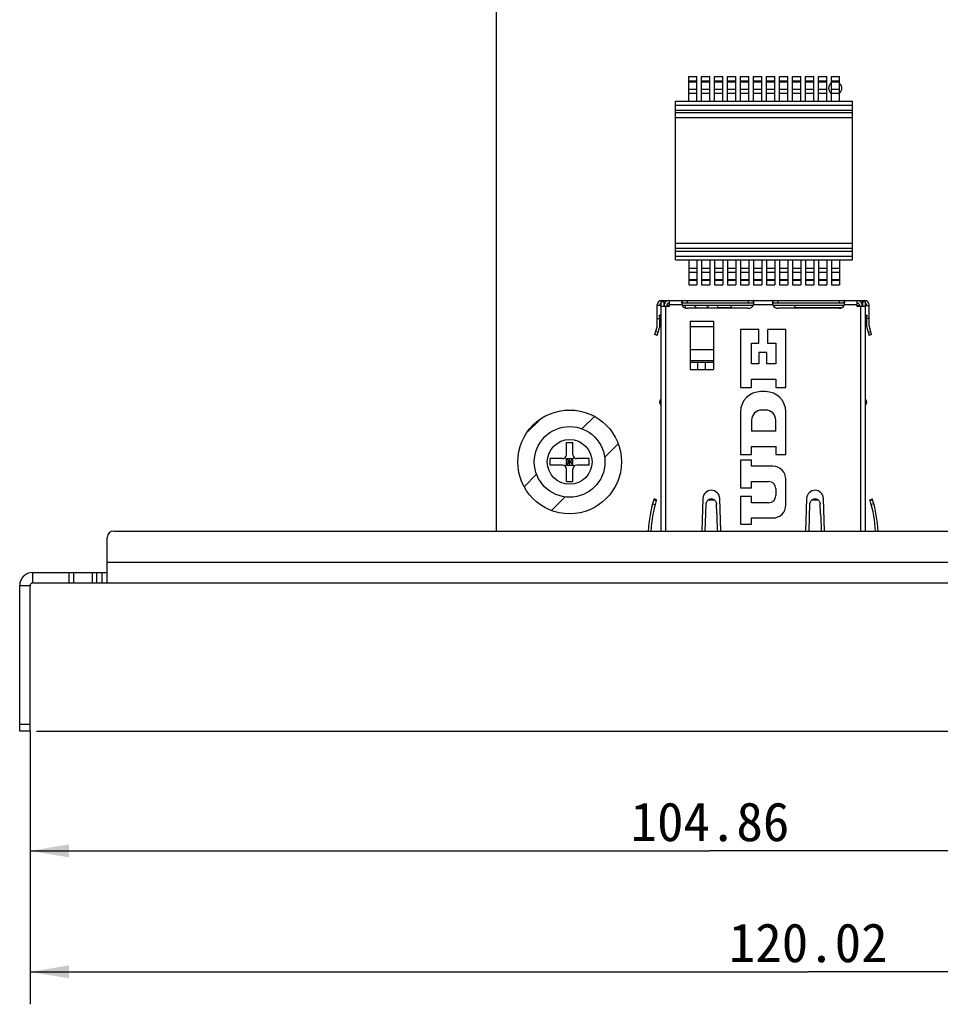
# Model space of a CAD drawing. Header units: millimetres. Extents: x 0 to 559, y 0 to 432.
# Tile 2 of 10: x 197 to 268, y 116 to 192. Entities that reach past the tile are written whole.
import ezdxf
from ezdxf.enums import TextEntityAlignment as Align

# ---------------------------------------------------------------- set-up
doc = ezdxf.new("R2010")
doc.units = ezdxf.units.MM
doc.header["$LTSCALE"] = 30.734
doc.layers.get('0').update_dxf_attribs({"linetype": 'CONTINUOUS'})
doc.layers.add('00_COMPONENTS', color=7, linetype='CONTINUOUS')
doc.layers.add('51__DRAFT_DIMS', color=7, linetype='CONTINUOUS')
doc.styles.get("Standard").update_dxf_attribs({"font": 'simfang.ttf'})
doc.dimstyles.new('DIMSTYLE_2', dxfattribs={"dimtxt": 3, "dimasz": 3, "dimexe": 2.5, "dimexo": 0.5, "dimgap": 0.75, "dimtad": 1, "dimdsep": 46, "dimtxsty": 'STANDARD', "dimblk": '_FILLED', "dimblk1": '_FILLED', "dimblk2": '_FILLED', "dimcen": 0.09, "dimclrt": 3, "dimazin": 2, "dimtp": 0.3, "dimtm": 0.3, "dimtfac": 1, "dimtofl": 0, "dimtmove": 0, "dimatfit": 3, "dimldrblk": '_FILLED', "dimfxl": 1, "dimtolj": 1, "dimarcsym": 0})
doc.dimstyles.new('DIMSTYLE_3', dxfattribs={"dimtxt": 3, "dimasz": 3, "dimexe": 2.5, "dimexo": 0.5, "dimgap": 0.75, "dimtad": 1, "dimdsep": 46, "dimtxsty": 'STANDARD', "dimblk": '_FILLED', "dimblk1": '_FILLED', "dimblk2": '_FILLED', "dimcen": 0.09, "dimclrt": 3, "dimazin": 2, "dimtp": 0.5, "dimtm": 0.5, "dimtfac": 1, "dimtofl": 0, "dimtmove": 0, "dimatfit": 3, "dimldrblk": '_FILLED', "dimfxl": 1, "dimtolj": 1, "dimarcsym": 0})

# ---------------------------------------------------------------- blocks, each defined once
blk = doc.blocks.new('_FILLED')
at = {"color": 0, "linetype": 'BYBLOCK'}
blk.add_solid([(0, 0), (-1, 0.167), (-1, -0.167)], dxfattribs=at)
blk = doc.blocks.new('*D3')
at = {"layer": '51__DRAFT_DIMS', "color": 4}
for p, q in [((289.635, 297.789), (344.751, 297.789)), ((342.251, 297.789), (342.251, 217.299)), ((342.251, 136.809), (342.251, 217.299)), ((198.025, 136.809), (344.751, 136.809))]:
    blk.add_line(p, q, dxfattribs=at)
at = {"layer": '51__DRAFT_DIMS', "color": 4, "xscale": 3, "yscale": 3, "zscale": 3}
for p, rotation in [((342.251, 297.789), 90), ((342.251, 136.809), 270)]:
    blk.add_blockref('_FILLED', p, dxfattribs=dict(at, rotation=rotation))
at = {"layer": '51__DRAFT_DIMS', "color": 3}
blk.add_text('160.98', height=3, rotation=90, dxfattribs=at).set_placement((341.501, 217.299), align=Align.CENTER)
blk = doc.blocks.new('*D4')
at = {"layer": '51__DRAFT_DIMS', "color": 4}
for p, q in [((302.385, 195.134), (302.385, 125.076)), ((197.525, 136.809), (197.525, 125.076)), ((197.525, 127.576), (249.955, 127.576)), ((302.385, 127.576), (249.955, 127.576))]:
    blk.add_line(p, q, dxfattribs=at)
at = {"layer": '51__DRAFT_DIMS', "color": 4, "xscale": 3, "yscale": 3, "zscale": 3, "rotation": 180}
blk.add_blockref('_FILLED', (197.525, 127.576), dxfattribs=at)
at = {"layer": '51__DRAFT_DIMS', "color": 4, "xscale": 3, "yscale": 3, "zscale": 3}
blk.add_blockref('_FILLED', (302.385, 127.576), dxfattribs=at)
at = {"layer": '51__DRAFT_DIMS', "color": 3}
blk.add_text('104.86', height=3, dxfattribs=at).set_placement((249.955, 128.326), align=Align.CENTER)
blk = doc.blocks.new('*D5')
at = {"layer": '51__DRAFT_DIMS', "color": 4}
for p, q in [((317.54, 148.096), (317.54, 115.747)), ((197.525, 136.809), (197.525, 115.747)), ((197.525, 118.247), (257.532, 118.247)), ((317.54, 118.247), (257.532, 118.247))]:
    blk.add_line(p, q, dxfattribs=at)
at = {"layer": '51__DRAFT_DIMS', "color": 4, "xscale": 3, "yscale": 3, "zscale": 3, "rotation": 180}
blk.add_blockref('_FILLED', (197.525, 118.247), dxfattribs=at)
at = {"layer": '51__DRAFT_DIMS', "color": 4, "xscale": 3, "yscale": 3, "zscale": 3}
blk.add_blockref('_FILLED', (317.54, 118.247), dxfattribs=at)
at = {"layer": '51__DRAFT_DIMS', "color": 3}
blk.add_text('120.02', height=3, dxfattribs=at).set_placement((257.532, 118.997), align=Align.CENTER)

msp = doc.modelspace()

# ---------------------------------------------------------------- linework, layer by layer
at = {"layer": '00_COMPONENTS', "color": 7}
for p, q in [((233.485, 152.239), (233.485, 297.289)), ((248.315, 187.282), (248.955, 187.282)), ((248.315, 185.377), (248.315, 187.282)), ((248.955, 185.377), (248.955, 187.282)), ((249.315, 187.282), (249.955, 187.282)), ((249.315, 185.377), (249.315, 187.282)), ((249.955, 185.377), (249.955, 187.282)), ((250.315, 187.282), (250.955, 187.282)), ((250.315, 185.377), (250.315, 187.282)), ((250.955, 185.377), (250.955, 187.282)), ((251.315, 187.282), (251.955, 187.282)), ((251.315, 185.377), (251.315, 187.282)), ((251.955, 185.377), (251.955, 187.282)), ((252.315, 187.282), (252.955, 187.282)), ((252.315, 185.377), (252.315, 187.282)), ((252.955, 185.377), (252.955, 187.282)), ((253.315, 187.282), (253.955, 187.282)), ((253.315, 185.377), (253.315, 187.282)), ((253.955, 185.377), (253.955, 187.282)), ((254.315, 187.282), (254.955, 187.282)), ((254.315, 185.377), (254.315, 187.282)), ((254.955, 185.377), (254.955, 187.282)), ((255.315, 187.282), (255.955, 187.282)), ((255.315, 185.377), (255.315, 187.282)), ((255.955, 185.377), (255.955, 187.282)), ((256.315, 187.282), (256.955, 187.282)), ((256.315, 185.377), (256.315, 187.282)), ((256.955, 185.377), (256.955, 187.282)), ((257.315, 187.282), (257.955, 187.282)), ((257.315, 185.377), (257.315, 187.282)), ((257.955, 185.377), (257.955, 187.282)), ((258.315, 187.282), (258.955, 187.282)), ((258.315, 185.377), (258.315, 187.282)), ((258.955, 185.377), (258.955, 187.282)), ((259.315, 187.282), (259.955, 187.282)), ((259.315, 185.377), (259.315, 187.282)), ((259.955, 185.377), (259.955, 187.282)), ((247.295, 185.377), (260.935, 185.377)), ((247.295, 173.137), (247.295, 185.377)), ((260.935, 173.137), (260.935, 185.377)), ((260.935, 184.496), (247.295, 184.496)), ((260.935, 174.019), (247.295, 174.019)), ((247.295, 173.137), (260.935, 173.137)), ((248.315, 173.137), (248.315, 171.232)), ((248.955, 173.137), (248.955, 171.232)), ((249.315, 173.137), (249.315, 171.232)), ((249.955, 173.137), (249.955, 171.232)), ((250.315, 173.137), (250.315, 171.232)), ((250.955, 173.137), (250.955, 171.232)), ((251.315, 173.137), (251.315, 171.232)), ((251.955, 173.137), (251.955, 171.232)), ((252.315, 173.137), (252.315, 171.232)), ((252.955, 173.137), (252.955, 171.232)), ((253.315, 173.137), (253.315, 171.232)), ((253.955, 173.137), (253.955, 171.232)), ((254.315, 173.137), (254.315, 171.232)), ((254.955, 173.137), (254.955, 171.232)), ((255.315, 173.137), (255.315, 171.232)), ((255.955, 173.137), (255.955, 171.232)), ((256.315, 173.137), (256.315, 171.232)), ((256.955, 173.137), (256.955, 171.232)), ((257.315, 173.137), (257.315, 171.232)), ((257.955, 173.137), (257.955, 171.232)), ((258.315, 173.137), (258.315, 171.232)), ((258.955, 173.137), (258.955, 171.232)), ((259.315, 173.137), (259.315, 171.232)), ((259.955, 173.137), (259.955, 171.232)), ((248.315, 171.232), (248.955, 171.232)), ((249.315, 171.232), (249.955, 171.232)), ((250.315, 171.232), (250.955, 171.232)), ((251.315, 171.232), (251.955, 171.232)), ((252.315, 171.232), (252.955, 171.232)), ((253.315, 171.232), (253.955, 171.232)), ((254.315, 171.232), (254.955, 171.232)), ((255.315, 171.232), (255.955, 171.232)), ((256.315, 171.232), (256.955, 171.232)), ((257.315, 171.232), (257.955, 171.232)), ((258.315, 171.232), (258.955, 171.232)), ((259.315, 171.232), (259.955, 171.232)), ((245.885, 168.066), (245.885, 169.669)), ((246.185, 169.639), (245.885, 169.639)), ((246.085, 169.639), (246.085, 169.669)), ((246.185, 169.929), (246.385, 169.929)), ((246.185, 152.239), (246.185, 169.929)), ((246.185, 169.569), (246.835, 169.569)), ((246.235, 170.019), (261.885, 170.019)), ((246.385, 169.929), (246.385, 169.569)), ((246.385, 169.819), (246.469, 169.819)), ((246.435, 169.639), (246.385, 169.639)), ((246.435, 169.669), (246.435, 169.569)), ((246.635, 169.669), (246.635, 169.569)), ((246.835, 169.639), (246.635, 169.639)), ((246.785, 169.819), (246.835, 169.819)), ((246.835, 169.569), (246.835, 170.019)), ((247.805, 170.019), (247.805, 169.819)), ((253.314, 169.819), (247.805, 169.819)), ((247.817, 169.644), (253.302, 169.644)), ((248.075, 169.444), (248.048, 169.444)), ((248.075, 169.435), (248.075, 169.644)), ((252.91, 169.414), (248.21, 169.414)), ((248.7, 169.644), (248.93, 169.414)), ((249.67, 169.414), (249.9, 169.644)), ((250.525, 169.644), (250.525, 169.414)), ((251.635, 169.444), (250.525, 169.444)), ((251.646, 169.414), (251.56, 169.644)), ((253.314, 169.819), (253.314, 170.019)), ((254.805, 170.019), (254.805, 169.819)), ((260.314, 169.819), (254.805, 169.819)), ((254.817, 169.644), (260.302, 169.644)), ((259.91, 169.414), (255.21, 169.414)), ((256.473, 169.414), (256.56, 169.644)), ((260.071, 169.444), (256.485, 169.444)), ((260.314, 169.819), (260.314, 170.019)), ((261.285, 170.019), (261.285, 169.569)), ((261.285, 169.819), (261.335, 169.819)), ((261.345, 169.644), (261.285, 169.644)), ((261.285, 169.639), (261.485, 169.639)), ((261.285, 169.569), (261.935, 169.569)), ((261.345, 169.644), (261.345, 169.639)), ((261.485, 169.669), (261.485, 169.569)), ((261.651, 169.819), (261.735, 169.819)), ((261.685, 169.569), (261.685, 169.669)), ((261.685, 169.639), (261.735, 169.639)), ((261.735, 169.929), (261.935, 169.929)), ((261.735, 169.569), (261.735, 169.929)), ((261.935, 169.929), (261.935, 152.239)), ((261.935, 169.639), (262.235, 169.639)), ((262.035, 169.669), (262.035, 169.639)), ((262.235, 168.066), (262.235, 169.669)), ((245.885, 168.639), (246.131, 168.639)), ((246.185, 168.899), (246.049, 168.845)), ((246.185, 168.867), (246.049, 168.845)), ((246.185, 168.506), (246.049, 168.845)), ((246.085, 168.066), (246.085, 168.639)), ((262.07, 168.845), (261.935, 168.899)), ((261.935, 168.867), (262.07, 168.845)), ((262.07, 168.845), (261.935, 168.506)), ((262.235, 168.639), (261.988, 168.639)), ((262.035, 168.639), (262.035, 168.066)), ((245.7, 167.383), (245.873, 167.982)), ((245.892, 167.328), (246.065, 167.927)), ((248.435, 168.423), (248.435, 164.689)), ((250.235, 168.423), (250.235, 164.689)), ((262.054, 167.927), (262.227, 167.328)), ((262.42, 167.383), (262.246, 167.982)), ((245.892, 167.328), (245.7, 167.383)), ((253.73, 167.769), (252.31, 167.769)), ((252.31, 167.769), (252.31, 163.309)), ((253.73, 166.725), (253.73, 167.769)), ((255.81, 167.769), (254.39, 167.769)), ((254.39, 167.769), (254.39, 166.725)), ((255.81, 163.309), (255.81, 167.769)), ((262.42, 167.383), (262.227, 167.328)), ((253.17, 166.725), (253.73, 166.725)), ((253.17, 165.129), (253.17, 166.725)), ((254.39, 166.725), (255.03, 166.725)), ((255.03, 166.725), (255.03, 165.129)), ((254.35, 166.009), (253.73, 166.009)), ((253.73, 166.009), (253.73, 165.129)), ((254.35, 165.129), (254.35, 166.009)), ((248.435, 165.389), (250.235, 165.389)), ((248.435, 165.256), (250.235, 165.256)), ((249, 165.256), (249, 164.689)), ((249.6, 164.689), (249.6, 165.256)), ((253.73, 165.129), (253.17, 165.129)), ((255.03, 165.129), (254.35, 165.129)), ((248.435, 164.689), (250.235, 164.689)), ((252.31, 163.309), (253.17, 163.309)), ((253.17, 163.949), (255.03, 163.949)), ((253.17, 163.309), (253.17, 163.949)), ((255.03, 163.949), (255.03, 163.309)), ((255.03, 163.309), (255.81, 163.309)), ((254.24, 162.989), (253.88, 162.989)), ((246.085, 162.129), (246.085, 162.229)), ((262.035, 162.229), (262.035, 162.129)), ((252.31, 161.419), (252.31, 158.129)), ((254.25, 161.569), (253.95, 161.569)), ((255.81, 158.129), (255.81, 161.419)), ((253.17, 160.789), (253.17, 159.949)), ((255.03, 159.949), (255.03, 160.789)), ((255.03, 159.949), (253.17, 159.949)), ((238.885, 159.069), (239.385, 159.069)), ((238.885, 158.119), (238.885, 159.069)), ((239.385, 158.119), (239.385, 159.069)), ((253.17, 158.769), (255.03, 158.769)), ((253.17, 158.129), (253.17, 158.769)), ((255.03, 158.769), (255.03, 158.129)), ((252.31, 158.129), (253.17, 158.129)), ((255.03, 158.129), (255.81, 158.129)), ((238.585, 157.819), (237.635, 157.819)), ((237.635, 157.319), (237.635, 157.819)), ((238.585, 157.319), (237.635, 157.319)), ((238.797, 157.907), (239.473, 157.232)), ((238.797, 157.232), (239.473, 157.907)), ((238.885, 157.819), (239.385, 157.819)), ((238.885, 157.319), (238.885, 157.819)), ((238.885, 157.569), (239.385, 157.569)), ((238.885, 157.319), (239.385, 157.319)), ((239.135, 157.319), (239.135, 157.819)), ((239.385, 157.319), (239.385, 157.819)), ((240.635, 157.819), (239.685, 157.819)), ((240.635, 157.319), (239.685, 157.319)), ((240.635, 157.319), (240.635, 157.819)), ((253.17, 157.709), (252.31, 157.709)), ((252.31, 157.709), (252.31, 155.579)), ((253.17, 157.229), (253.17, 157.709)), ((254.81, 157.229), (253.17, 157.229)), ((238.885, 156.069), (238.885, 157.019)), ((239.385, 156.069), (239.385, 157.019)), ((238.885, 156.069), (239.385, 156.069)), ((253.17, 156.059), (254.48, 156.059)), ((253.17, 155.579), (253.17, 156.059)), ((255.81, 154.249), (255.81, 156.229)), ((252.31, 155.579), (253.17, 155.579)), ((253.17, 154.899), (252.31, 154.899)), ((252.31, 154.899), (252.31, 152.769)), ((253.17, 154.419), (253.17, 154.899)), ((255.03, 155.509), (255.03, 154.969)), ((245.531, 154.334), (245.724, 154.281)), ((245.64, 154.709), (245.619, 154.639)), ((245.619, 154.639), (245.811, 154.581)), ((245.832, 154.651), (245.64, 154.709)), ((245.832, 154.651), (245.811, 154.581)), ((249.41, 154.749), (249.333, 152.239)), ((249.637, 153.582), (249.66, 154.334)), ((249.658, 154.282), (249.659, 154.316)), ((250.46, 154.334), (250.46, 154.314)), ((250.46, 154.334), (250.46, 154.314)), ((250.483, 153.581), (250.46, 154.334)), ((250.46, 154.314), (250.461, 154.282)), ((250.786, 152.239), (250.709, 154.749)), ((254.48, 154.419), (253.17, 154.419)), ((257.41, 154.749), (257.333, 152.239)), ((257.596, 152.239), (257.66, 154.334)), ((258.46, 154.334), (258.46, 154.314)), ((258.46, 154.334), (258.46, 154.314)), ((258.483, 153.581), (258.46, 154.334)), ((258.786, 152.239), (258.709, 154.749)), ((262.287, 154.651), (262.479, 154.709)), ((262.309, 154.581), (262.287, 154.651)), ((262.309, 154.581), (262.5, 154.639)), ((262.588, 154.334), (262.395, 154.281)), ((262.5, 154.639), (262.479, 154.709)), ((249.596, 152.24), (249.637, 153.582)), ((250.483, 153.581), (250.494, 153.196)), ((258.483, 153.581), (258.494, 153.196)), ((250.494, 153.196), (250.518, 152.413)), ((252.31, 152.769), (253.17, 152.769)), ((253.17, 153.249), (254.81, 153.249)), ((253.17, 152.769), (253.17, 153.249)), ((258.494, 153.196), (258.518, 152.413)), ((203.972, 152.239), (297.158, 152.239)), ((250.518, 152.413), (250.524, 152.239)), ((258.518, 152.413), (258.524, 152.239)), ((203.472, 148.353), (203.472, 151.739)), ((197.725, 149.039), (203.472, 149.039)), ((202.672, 148.239), (202.672, 149.039)), ((203.072, 149.039), (203.072, 148.239)), ((197.725, 148.239), (298.444, 148.239)), ((196.725, 136.809), (196.725, 148.039)), ((197.525, 136.809), (197.525, 148.039)), ((197.525, 136.809), (196.725, 136.809))]:
    msp.add_line(p, q, dxfattribs=at)
at = {"layer": '00_COMPONENTS', "color": 4}
for p, q in [((248.315, 186.941), (248.955, 186.941)), ((248.315, 186.872), (248.955, 186.872)), ((249.315, 186.941), (249.955, 186.941)), ((249.315, 186.872), (249.955, 186.872)), ((250.315, 186.941), (250.955, 186.941)), ((250.315, 186.872), (250.955, 186.872)), ((251.315, 186.941), (251.955, 186.941)), ((251.315, 186.872), (251.955, 186.872)), ((252.315, 186.941), (252.955, 186.941)), ((252.315, 186.872), (252.955, 186.872)), ((253.315, 186.941), (253.955, 186.941)), ((253.315, 186.872), (253.955, 186.872)), ((254.315, 186.941), (254.955, 186.941)), ((254.315, 186.872), (254.955, 186.872)), ((255.315, 186.941), (255.955, 186.941)), ((255.315, 186.872), (255.955, 186.872)), ((256.315, 186.941), (256.955, 186.941)), ((256.315, 186.872), (256.955, 186.872)), ((257.315, 186.941), (257.955, 186.941)), ((257.315, 186.872), (257.955, 186.872)), ((258.315, 186.941), (258.955, 186.941)), ((258.315, 186.872), (258.955, 186.872)), ((259.315, 186.941), (259.955, 186.941)), ((259.315, 186.872), (259.955, 186.872)), ((248.315, 186.308), (248.955, 186.308)), ((248.315, 186.012), (248.955, 186.012)), ((249.315, 186.308), (249.955, 186.308)), ((249.315, 186.012), (249.955, 186.012)), ((250.315, 186.308), (250.955, 186.308)), ((250.315, 186.012), (250.955, 186.012)), ((251.315, 186.308), (251.955, 186.308)), ((251.315, 186.012), (251.955, 186.012)), ((252.315, 186.308), (252.955, 186.308)), ((252.315, 186.012), (252.955, 186.012)), ((253.315, 186.308), (253.955, 186.308)), ((253.315, 186.012), (253.955, 186.012)), ((254.315, 186.308), (254.955, 186.308)), ((254.315, 186.012), (254.955, 186.012)), ((255.315, 186.308), (255.955, 186.308)), ((255.315, 186.012), (255.955, 186.012)), ((256.315, 186.308), (256.955, 186.308)), ((256.315, 186.012), (256.955, 186.012)), ((257.315, 186.308), (257.955, 186.308)), ((257.315, 186.012), (257.955, 186.012)), ((258.315, 186.308), (258.955, 186.308)), ((258.315, 186.012), (258.955, 186.012)), ((259.315, 186.308), (259.955, 186.308)), ((259.315, 186.012), (259.955, 186.012)), ((247.295, 185.077), (260.935, 185.077)), ((247.295, 184.696), (260.935, 184.696)), ((260.935, 184.096), (247.295, 184.096)), ((260.935, 174.419), (247.295, 174.419)), ((247.295, 173.819), (260.935, 173.819)), ((247.295, 173.437), (260.935, 173.437)), ((248.315, 172.503), (248.955, 172.503)), ((249.315, 172.503), (249.955, 172.503)), ((250.315, 172.503), (250.955, 172.503)), ((251.315, 172.503), (251.955, 172.503)), ((252.315, 172.503), (252.955, 172.503)), ((253.315, 172.503), (253.955, 172.503)), ((254.315, 172.503), (254.955, 172.503)), ((255.315, 172.503), (255.955, 172.503)), ((256.315, 172.503), (256.955, 172.503)), ((257.315, 172.503), (257.955, 172.503)), ((258.315, 172.503), (258.955, 172.503)), ((259.315, 172.503), (259.955, 172.503)), ((248.315, 172.207), (248.955, 172.207)), ((248.315, 171.643), (248.955, 171.643)), ((249.315, 172.207), (249.955, 172.207)), ((249.315, 171.643), (249.955, 171.643)), ((250.315, 172.207), (250.955, 172.207)), ((250.315, 171.643), (250.955, 171.643)), ((251.315, 172.207), (251.955, 172.207)), ((251.315, 171.643), (251.955, 171.643)), ((252.315, 172.207), (252.955, 172.207)), ((252.315, 171.643), (252.955, 171.643)), ((253.315, 172.207), (253.955, 172.207)), ((253.315, 171.643), (253.955, 171.643)), ((254.315, 172.207), (254.955, 172.207)), ((254.315, 171.643), (254.955, 171.643)), ((255.315, 172.207), (255.955, 172.207)), ((255.315, 171.643), (255.955, 171.643)), ((256.315, 172.207), (256.955, 172.207)), ((256.315, 171.643), (256.955, 171.643)), ((257.315, 172.207), (257.955, 172.207)), ((257.315, 171.643), (257.955, 171.643)), ((258.315, 172.207), (258.955, 172.207)), ((258.315, 171.643), (258.955, 171.643)), ((259.315, 172.207), (259.955, 172.207)), ((259.315, 171.643), (259.955, 171.643)), ((248.315, 171.574), (248.955, 171.574)), ((249.315, 171.574), (249.955, 171.574)), ((250.315, 171.574), (250.955, 171.574)), ((251.315, 171.574), (251.955, 171.574)), ((252.315, 171.574), (252.955, 171.574)), ((253.315, 171.574), (253.955, 171.574)), ((254.315, 171.574), (254.955, 171.574)), ((255.315, 171.574), (255.955, 171.574)), ((256.315, 171.574), (256.955, 171.574)), ((257.315, 171.574), (257.955, 171.574)), ((258.315, 171.574), (258.955, 171.574)), ((259.315, 171.574), (259.955, 171.574)), ((246.535, 169.569), (246.535, 152.239)), ((247.804, 169.669), (246.835, 169.669)), ((248.21, 169.819), (248.21, 170.019)), ((252.91, 170.019), (252.91, 169.819)), ((254.804, 169.669), (253.315, 169.669)), ((255.21, 169.819), (255.21, 170.019)), ((259.91, 170.019), (259.91, 169.819)), ((261.285, 169.669), (260.315, 169.669)), ((261.585, 152.239), (261.585, 169.569)), ((248.435, 168.423), (250.235, 168.423)), ((250.235, 167.98), (248.435, 167.98)), ((245.769, 167.623), (245.961, 167.568)), ((262.158, 167.568), (262.35, 167.623)), ((250.235, 166.222), (248.435, 166.222)), ((240.086, 160.121), (241.048, 161.082)), ((235.815, 159.801), (236.903, 160.889)), ((241.83, 157.913), (242.883, 158.966)), ((235.622, 155.657), (236.583, 156.618)), ((237.738, 153.821), (238.791, 154.875)), ((249.829, 154.639), (250.29, 154.639)), ((257.829, 154.639), (258.29, 154.639)), ((203.472, 149.839), (297.658, 149.839)), ((197.725, 149.039), (197.725, 148.239)), ((200.518, 149.039), (200.518, 148.239)), ((200.871, 149.039), (200.871, 148.239)), ((202.33, 148.239), (202.33, 149.039)), ((196.725, 148.039), (197.525, 148.039)), ((197.525, 137.309), (196.725, 137.309))]:
    msp.add_line(p, q, dxfattribs=at)
for radius in [4, 1.725]:
    msp.add_circle((239.135, 157.569), radius, dxfattribs=at)
at = {"layer": '00_COMPONENTS', "color": 7}
msp.add_circle((239.135, 157.569), 2.725, dxfattribs=at)
at = {"layer": '00_COMPONENTS', "color": 4}
for start, end in [(126.08253, 233.91747), (311.91992, 48.08008)]:
    msp.add_arc((259.614, 186.381), 0.509, start, end, dxfattribs=at)
at = {"layer": '00_COMPONENTS', "color": 7}
for centre, radius, start, end in [((246.235, 169.669), 0.35, 90, 180), ((246.235, 169.669), 0.15, 109.48046, 180), ((246.785, 169.669), 0.35, 90, 180), ((246.785, 169.669), 0.15, 90, 180), ((248.94, 169.95), 1.169, 186.41673, 187.05842), ((249.057, 169.965), 1.288, 187.09438, 193.29371), ((248.21, 169.864), 0.45, 205.68629, 270), ((252.91, 169.864), 0.45, 270, 334.31371), ((252.052, 169.967), 1.298, 346.73019, 352.88121), ((252.179, 169.95), 1.17, 352.941, 353.58345), ((255.94, 169.95), 1.169, 186.41673, 187.05842), ((256.057, 169.965), 1.288, 187.09438, 193.29371), ((255.21, 169.864), 0.45, 205.68629, 270), ((259.91, 169.864), 0.45, 270, 334.31371), ((259.052, 169.967), 1.298, 346.73019, 352.88121), ((259.179, 169.95), 1.17, 352.941, 353.58345), ((261.335, 169.669), 0.35, 0, 90), ((261.335, 169.669), 0.15, 0, 90), ((261.885, 169.669), 0.35, 0, 90), ((261.885, 169.669), 0.15, 0, 70.51954), ((245.585, 168.066), 0.3, 343.8775, 360), ((245.585, 168.066), 0.5, 343.8775, 360), ((262.535, 168.066), 0.5, 180, 196.1225), ((262.535, 168.066), 0.3, 180, 196.1225), ((253.88, 161.419), 1.57, 90, 180), ((254.24, 161.419), 1.57, 0, 90), ((246.335, 162.229), 0.25, 126.8699, 180), ((246.335, 162.129), 0.25, 180, 233.1301), ((261.785, 162.229), 0.25, 0, 53.1301), ((261.785, 162.129), 0.25, 306.8699, 360), ((253.95, 160.789), 0.78, 90, 180), ((254.25, 160.789), 0.78, 0, 90), ((238.585, 158.119), 0.3, 270, 360), ((239.685, 158.119), 0.3, 180, 270), ((238.585, 157.019), 0.3, 0, 90), ((239.685, 157.019), 0.3, 90, 180), ((254.81, 156.229), 1, 0, 90), ((254.48, 155.509), 0.55, 0, 90), ((250.06, 154.729), 0.65, 1.75035, 178.24965), ((254.48, 154.969), 0.55, 270, 360), ((258.06, 154.729), 0.65, 1.75035, 178.24965), ((255.185, 151.724), 10, 163.05, 177.04578), ((255.185, 151.724), 9.8, 163.05, 176.98546), ((254.81, 154.249), 1, 270, 360), ((252.934, 151.724), 9.8, 3.01454, 16.95), ((252.934, 151.724), 10, 2.95422, 16.95), ((203.972, 151.739), 0.5, 90, 180), ((197.725, 148.039), 1, 90, 180), ((197.725, 148.039), 0.2, 90, 180)]:
    msp.add_arc(centre, radius, start, end, dxfattribs=at)
for points, knots in [([(247.805, 170.019), (247.803, 170.019), (247.797, 170.018), (247.79, 170.013), (247.784, 170.004), (247.78, 169.992), (247.776, 169.977), (247.773, 169.951), (247.772, 169.93), (247.772, 169.915)], [0, 0, 0, 0, 0.067258, 0.138904, 0.225451, 0.332931, 0.463976, 0.61928, 1, 1, 1, 1]), ([(247.772, 169.915), (247.772, 169.908), (247.773, 169.876), (247.775, 169.844), (247.778, 169.819)], [0, 0, 0, 0, 0.227016, 1, 1, 1, 1]), ([(247.805, 169.819), (247.8, 169.819), (247.79, 169.818), (247.782, 169.811), (247.779, 169.807)], [0, 0, 0, 0, 0.509022, 1, 1, 1, 1]), ([(253.347, 169.915), (253.347, 169.93), (253.347, 169.951), (253.343, 169.977), (253.339, 169.992), (253.335, 170.004), (253.329, 170.013), (253.322, 170.018), (253.316, 170.019), (253.314, 170.019)], [0, 0, 0, 0, 0.380723, 0.536029, 0.667073, 0.774552, 0.861097, 0.932742, 1, 1, 1, 1]), ([(253.34, 169.807), (253.337, 169.811), (253.329, 169.818), (253.319, 169.819), (253.314, 169.819)], [0, 0, 0, 0, 0.490979, 1, 1, 1, 1]), ([(253.341, 169.819), (253.342, 169.828), (253.345, 169.86), (253.347, 169.892), (253.347, 169.915)], [0, 0, 0, 0, 0.271299, 1, 1, 1, 1]), ([(254.805, 170.019), (254.803, 170.019), (254.797, 170.018), (254.79, 170.013), (254.784, 170.004), (254.78, 169.992), (254.776, 169.977), (254.773, 169.951), (254.772, 169.93), (254.772, 169.915)], [0, 0, 0, 0, 0.067258, 0.138904, 0.225451, 0.332931, 0.463976, 0.61928, 1, 1, 1, 1]), ([(254.772, 169.915), (254.772, 169.908), (254.773, 169.876), (254.775, 169.844), (254.778, 169.819)], [0, 0, 0, 0, 0.227016, 1, 1, 1, 1]), ([(254.805, 169.819), (254.8, 169.819), (254.79, 169.818), (254.782, 169.811), (254.779, 169.807)], [0, 0, 0, 0, 0.509022, 1, 1, 1, 1]), ([(260.347, 169.915), (260.347, 169.93), (260.347, 169.951), (260.343, 169.977), (260.339, 169.992), (260.335, 170.004), (260.329, 170.013), (260.322, 170.018), (260.316, 170.019), (260.314, 170.019)], [0, 0, 0, 0, 0.380723, 0.536029, 0.667073, 0.774552, 0.861097, 0.932742, 1, 1, 1, 1]), ([(260.34, 169.807), (260.337, 169.811), (260.329, 169.818), (260.319, 169.819), (260.314, 169.819)], [0, 0, 0, 0, 0.490979, 1, 1, 1, 1]), ([(260.341, 169.819), (260.342, 169.828), (260.345, 169.86), (260.347, 169.892), (260.347, 169.915)], [0, 0, 0, 0, 0.271299, 1, 1, 1, 1]), ([(249.66, 154.334), (249.664, 154.363), (249.678, 154.421), (249.714, 154.503), (249.765, 154.577), (249.807, 154.62), (249.829, 154.639)], [0, 0, 0, 0, 0.248809, 0.498003, 0.748258, 1, 1, 1, 1]), ([(250.29, 154.639), (250.256, 154.662), (250.182, 154.697), (250.06, 154.715), (249.937, 154.697), (249.863, 154.662), (249.829, 154.639)], [0, 0, 0, 0, 0.24907, 0.5, 0.75093, 1, 1, 1, 1]), ([(250.29, 154.639), (250.312, 154.62), (250.354, 154.577), (250.405, 154.503), (250.441, 154.421), (250.455, 154.363), (250.46, 154.334)], [0, 0, 0, 0, 0.251742, 0.501997, 0.751191, 1, 1, 1, 1]), ([(257.66, 154.334), (257.664, 154.363), (257.678, 154.421), (257.714, 154.503), (257.765, 154.577), (257.807, 154.62), (257.829, 154.639)], [0, 0, 0, 0, 0.248809, 0.498003, 0.748258, 1, 1, 1, 1]), ([(258.29, 154.639), (258.256, 154.662), (258.182, 154.697), (258.06, 154.715), (257.937, 154.697), (257.863, 154.662), (257.829, 154.639)], [0, 0, 0, 0, 0.24907, 0.5, 0.75093, 1, 1, 1, 1]), ([(258.29, 154.639), (258.312, 154.62), (258.354, 154.577), (258.405, 154.503), (258.441, 154.421), (258.455, 154.363), (258.46, 154.334)], [0, 0, 0, 0, 0.251742, 0.501997, 0.751191, 1, 1, 1, 1]), ([(203.072, 149.039), (203.13, 149.039), (203.235, 149.04), (203.359, 149.041), (203.465, 149.061), (203.472, 149.096)], [0, 0, 0, 0, 0.422182, 0.736963, 1, 1, 1, 1]), ([(203.072, 148.239), (203.115, 148.239), (203.19, 148.239), (203.295, 148.241), (203.379, 148.251), (203.454, 148.282), (203.47, 148.33), (203.472, 148.353)], [0, 0, 0, 0, 0.284283, 0.499074, 0.695146, 0.848895, 1, 1, 1, 1])]:
    msp.add_open_spline(points, degree=3, knots=knots, dxfattribs=at)

# ---------------------------------------------------------------- dimensions: what is measured, and where the dimension line sits
at = {"layer": '51__DRAFT_DIMS', "color": 4}
dim = msp.add_linear_dim(base=(342.251, 136.809), p1=(289.135, 297.789), p2=(197.525, 136.809), angle=270, dimstyle='DIMSTYLE_3', dxfattribs=at)
dim.commit()
dim.dimension.update_dxf_attribs({"geometry": '*D3', "text_midpoint": (342.251, 217.384), "dimtype": 160})
for base, p1, p2, dimstyle, picture, middle in [((302.385, 127.576), (197.525, 137.309), (302.385, 195.634), 'DIMSTYLE_2', '*D4', (250.057, 127.576)), ((317.5398, 118.2468), (197.5247, 137.3095), (317.5398, 148.5963), 'DIMSTYLE_3', '*D5', (257.6055, 118.2468))]:
    dim = msp.add_linear_dim(base=base, p1=p1, p2=p2, dimstyle=dimstyle, dxfattribs=at)
    dim.commit()
    dim.dimension.update_dxf_attribs({"geometry": picture, "text_midpoint": middle, "dimtype": 160})

doc.saveas('drawing.dxf')
